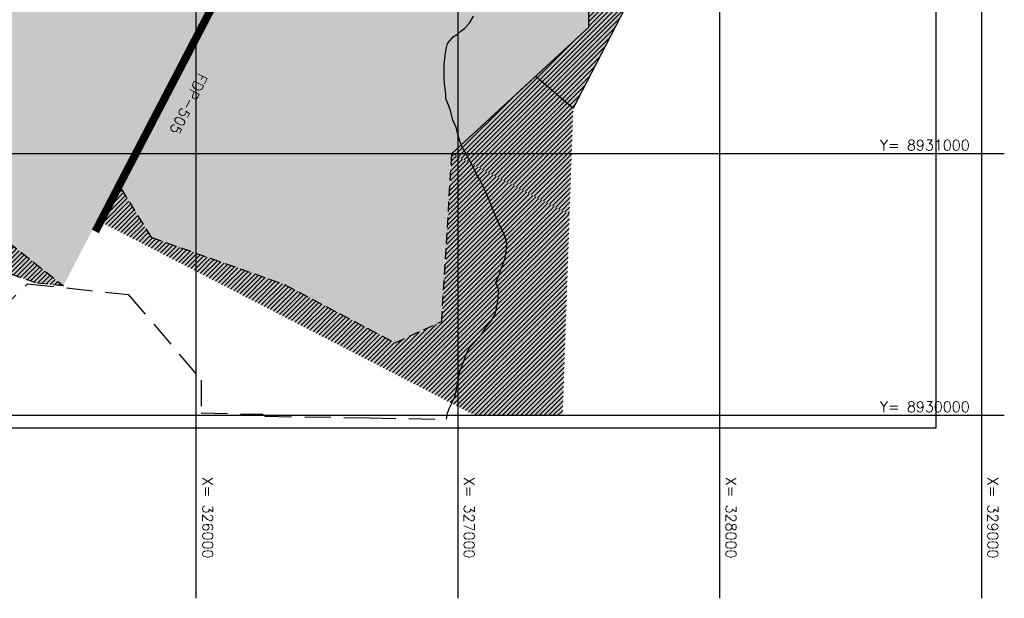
# Model space of a CAD drawing. Extents: x 312047 to 329088, y 8928324 to 8953812.
# Tile 22 of 125: x 325327 to 329088, y 8929300 to 8931512. Entities that reach past the tile are written whole.
import ezdxf
from ezdxf.enums import TextEntityAlignment as Align

# ---------------------------------------------------------------- set-up
doc = ezdxf.new("R2010")
doc.units = 0
doc.header["$LTSCALE"] = 200
doc.header["$MEASUREMENT"] = 0
doc.linetypes.add('DASHED2', pattern=[0.3, 0.2, -0.1])
doc.linetypes.add('HIDDEN', pattern=[0.75, 0.5, -0.25])
for name, color, linetype in [('CANAL-PROJ', 180, 'CONTINUOUS'), ('CANAL-TXT', 4, 'CONTINUOUS'), ('FASE1', 5, 'HIDDEN'), ('NOVA MALHA', 1, 'CONTINUOUS'), ('PA-DIVI', 130, 'DASHED2'), ('PA-LIN_DIVI', 4, 'DASHED2'), ('PA-LOTE', 100, 'CONTINUOUS'), ('PA-LOTEMOD', 41, 'CONTINUOUS'), ('PA-PRAN', 4, 'ZIGZAG'), ('PA-SEQ', 40, 'CONTINUOUS'), ('SETOR 505', 54, 'CONTINUOUS')]:
    doc.layers.add(name, color=color, linetype=linetype)
doc.styles.add('SBI', font='simplex.shx', dxfattribs={"bigfont": 'simp.shx'})
doc.styles.add('SIMP', font='simplex', dxfattribs={"bigfont": 'simp'})
doc.linetypes.add('ZIGZAG', pattern='A,0.0001,-0.2,[131,ltypeshp.shx,S=0.2,R=0,X=-0.2,Y=0],-0.4,[131,ltypeshp.shx,S=0.2,R=180,X=0.2,Y=0],-0.2', length=0.8001)
pattern_1 = [(45, (-8635185.6, 9270004.921), (-8.838834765, 8.838834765), [])]

# ---------------------------------------------------------------- blocks, each defined once
blk = doc.blocks.new('B-117')
at = {"layer": 'PA-SEQ'}
h = blk.add_hatch(dxfattribs=at)
h.set_pattern_fill('ANSI31', color=256, scale=100, style=0)
h.paths.add_polyline_path([(327178.9, 8932015.8), (327073.1, 8931979.2), (326567.9, 8932104.1), (326820.8, 8932285.4), (326845.3, 8932496.5), (327201.9, 8932436.6), (327448.6, 8932454.2), (327695.7, 8932471.7), (327659.3, 8932774.5), (327879.7, 8932796.6), (328277, 8932611), (327926.2, 8932111.4), (327441.1, 8931173.4), (327426.9, 8930767.8), (326977.6, 8931000), (327500, 8931484.1), (327500, 8931939.5), (327178.9, 8932015.8), (327073.1, 8931979.2)])
h = blk.add_hatch(dxfattribs=at)
h.set_pattern_fill('ANSI31', color=256, scale=100, style=0)
h.paths.add_polyline_path([(325618.5, 8932469), (325600.1, 8932338.3), (325940.5, 8932221.8), (326530.9, 8932108.3), (326598, 8932156.5), (326797.2, 8932299.3), (326829.3, 8932575.2), (326476.1, 8932348.5), (326166.3, 8932392), (325968.3, 8932419.8)])
h.paths.add_polyline_path([(325968.3, 8932419.8), (326166.3, 8932392), (326145.5, 8932243.5), (325947.4, 8932271.3)], flags=16)
at = {"layer": 'PA-DIVI'}
blk.add_lwpolyline([(325618.5, 8932469), (325600.1, 8932338.3), (325940.5, 8932221.8), (326530.9, 8932108.3), (326598, 8932156.5), (326797.2, 8932299.3), (326829.3, 8932575.2), (326476.1, 8932348.5), (326166.3, 8932392), (325968.3, 8932419.8)], close=True, dxfattribs=at)
blk.add_lwpolyline([(327178.9, 8932015.8), (327073.1, 8931979.2), (326567.9, 8932104.1)], dxfattribs=at)

msp = doc.modelspace()

# ---------------------------------------------------------------- hatches: boundary and pattern name
at = {"layer": 'PA-SEQ'}
h = msp.add_hatch(dxfattribs=at)
h.set_pattern_fill('ANSI31', color=256, scale=100, style=0)
h.set_pattern_definition(pattern_1)
h.paths.add_polyline_path([(324405.4, 8931374.5), (324577, 8931284.5), (324624.1, 8930995.7), (324781.5, 8930764.2), (325237.3, 8930698.1), (325493.5, 8930494.9), (325388.8, 8930505.9), (324789.4, 8930717.1), (324455.5, 8930852.1), (324403.6, 8931347.1)])
h = msp.add_hatch(dxfattribs=at)
h.set_pattern_fill('ANSI31', color=256, scale=100, style=0)
h.set_pattern_definition(pattern_1)
h.paths.add_polyline_path([(324405.4, 8931374.5), (324577, 8931284.5), (324624.1, 8930995.7), (324781.5, 8930764.2), (325237.3, 8930698.1), (325493.5, 8930494.9), (325388.8, 8930505.9), (324789.4, 8930717.1), (324455.5, 8930852.1), (324403.6, 8931347.1)])
h = msp.add_hatch(dxfattribs=at)
h.set_pattern_fill('ANSI31', color=256, scale=100, style=0)
h.set_pattern_definition(pattern_1)
h.paths.add_polyline_path([(326977.6, 8931000), (327426.9, 8930767.8), (327410.7, 8930303.9), (326951, 8930541.4)])
h = msp.add_hatch(dxfattribs=at)
h.set_pattern_fill('ANSI31', color=256, scale=100, style=0)
h.set_pattern_definition(pattern_1)
h.paths.add_polyline_path([(326977.6, 8931000), (327426.9, 8930767.8), (327410.7, 8930303.9), (326951, 8930541.4)])
h = msp.add_hatch(dxfattribs=at)
h.set_pattern_fill('ANSI31', color=256, scale=100, style=0)
h.set_pattern_definition(pattern_1)
h.paths.add_polyline_path([(327065.4, 8930000), (325645.6, 8930733.7), (325714.2, 8930866.1), (325828.9, 8930680.2), (326338.6, 8930500), (326760.4, 8930277), (326938.5, 8930358), (326951, 8930541.4), (327410.7, 8930303.9), (327400.1, 8930000)])
h = msp.add_hatch(dxfattribs=at)
h.set_pattern_fill('ANSI31', color=256, scale=100, style=0)
h.set_pattern_definition(pattern_1)
h.paths.add_polyline_path([(327065.4, 8930000), (325645.6, 8930733.7), (325714.2, 8930866.1), (325828.9, 8930680.2), (326338.6, 8930500), (326760.4, 8930277), (326938.5, 8930358), (326951, 8930541.4), (327410.7, 8930303.9), (327400.1, 8930000)])
at = {"layer": 'SETOR 505'}
h = msp.add_hatch(dxfattribs=at)
h.set_pattern_fill('DOTS', color=256, scale=100, angle=-90, style=0)
h.set_pattern_definition([(270, (-8635185.5995, 9270004.921), (6.25, -3.125), [0, -6.25])])
h.paths.add_polyline_path([(326488.8, 8933997.7), (326130.7, 8934263), (324995.8, 8932522.6), (325213.5, 8932440.6), (324920.4, 8932051), (324326.4, 8931523.2), (324404.9, 8931474.6), (324455.7, 8930850.3), (325388.8, 8930505.9), (325493.5, 8930494.9), (325604.3, 8930708.6), (325626.3, 8930696.3), (325645.6, 8930733.7), (327065.4, 8930000), (327400.1, 8930000), (327441.1, 8931173.4), (327926.2, 8932111.4), (328277, 8932611), (327613.4, 8932921.1), (326940.6, 8933316.2), (326902.9, 8933352.2), (326630.1, 8933707.3), (326520.7, 8933816.5)])

# ---------------------------------------------------------------- linework, layer by layer
at = {"layer": 'CANAL-PROJ', "const_width": 30}
msp.add_lwpolyline([(327362.4, 8933468.3), (326930, 8933322.5), (326808.7, 8932290.3), (326445.9, 8932031.8), (326123.1, 8931678), (325703, 8930871.4), (325615.8, 8930702.9)], dxfattribs=at)
at = {"layer": 'FASE1', "linetype": 'HIDDEN'}
for p, q in [((327026.4, 8931480), (327046.4, 8931501)), ((327046.4, 8931501), (327060.3, 8931526)), ((326982.9, 8931447), (326998.6, 8931457)), ((326998.6, 8931457), (327011.9, 8931468)), ((327011.9, 8931468), (327026.4, 8931480)), ((326955.8, 8931401), (326960.9, 8931421)), ((326960.9, 8931421), (326982.9, 8931447)), ((326951.3, 8931374), (326955.8, 8931401)), ((326947.5, 8931317), (326948.4, 8931341)), ((326948.4, 8931341), (326951.3, 8931374)), ((326947.4, 8931291), (326947.5, 8931317)), ((326948.8, 8931267), (326947.4, 8931291)), ((326951.8, 8931248), (326948.8, 8931267)), ((326954.4, 8931227), (326951.8, 8931248)), ((326954.7, 8931214), (326954.4, 8931227)), ((326955.7, 8931207), (326954.7, 8931214)), ((326965.9, 8931183), (326955.7, 8931207)), ((326973.2, 8931160), (326965.9, 8931183)), ((326981.6, 8931128), (326973.2, 8931160)), ((326993.5, 8931100), (326981.6, 8931128)), ((327001.2, 8931071), (326993.5, 8931100)), ((327008.5, 8931048), (327001.2, 8931071)), ((327017.3, 8931025), (327008.5, 8931048)), ((327028.9, 8931005), (327017.3, 8931025)), ((327042.4, 8930979), (327028.9, 8931005)), ((327054.8, 8930956), (327042.4, 8930979)), ((327067.2, 8930930), (327054.8, 8930956)), ((327071.9, 8930922), (327067.2, 8930930)), ((327082.6, 8930903), (327071.9, 8930922)), ((327095.8, 8930878), (327082.6, 8930903)), ((327109.6, 8930847), (327095.8, 8930878)), ((327120.4, 8930823), (327109.6, 8930847)), ((327130.4, 8930797), (327120.4, 8930823)), ((327141.6, 8930769), (327130.4, 8930797)), ((327155.1, 8930737), (327141.6, 8930769)), ((327164.4, 8930717), (327155.1, 8930737)), ((327173.6, 8930700), (327164.4, 8930717)), ((327184, 8930673), (327173.6, 8930700)), ((327187.8, 8930653), (327184, 8930673)), ((327185.3, 8930623), (327187.8, 8930653)), ((327169.8, 8930570), (327179.3, 8930597)), ((327179.3, 8930597), (327185.3, 8930623)), ((327157.1, 8930534), (327169.8, 8930570)), ((327144.9, 8930508), (327157.1, 8930534)), ((324920.9, 8930072.5), (325356.3, 8930502.3)), ((325356.3, 8930502.3), (325741.5, 8930462)), ((327156.3, 8930480), (327144.9, 8930508)), ((327154.8, 8930455), (327156.3, 8930480)), ((325741.5, 8930462), (326020, 8930134.8)), ((327150.5, 8930422), (327152.5, 8930437.3)), ((327152.5, 8930437.3), (327153.9, 8930447.9)), ((327153.9, 8930447.9), (327154.8, 8930455)), ((327144.6, 8930390), (327150.5, 8930422)), ((327125.7, 8930358), (327144.6, 8930390)), ((327090, 8930309), (327106.1, 8930333)), ((327106.1, 8930333), (327125.7, 8930358)), ((327043.8, 8930256), (327090, 8930309)), ((327032, 8930232), (327043.8, 8930256)), ((327022.3, 8930204), (327032, 8930232)), ((327005.6, 8930160), (327012.5, 8930181)), ((327012.5, 8930181), (327022.3, 8930204)), ((326020, 8930134.8), (326020, 8930009.8)), ((327000.2, 8930128), (327005.6, 8930160)), ((326994.1, 8930093), (327000.2, 8930128)), ((326981.1, 8930054.8), (326988.7, 8930071)), ((326988.7, 8930071), (326994.1, 8930093)), ((326961.2, 8930008), (326968.9, 8930028)), ((326968.9, 8930028), (326976.8, 8930045.8)), ((326976.8, 8930045.8), (326977.4, 8930047)), ((326977.4, 8930047), (326981.1, 8930054.8)), ((326020, 8930009.8), (326253.3, 8930004)), ((326253.3, 8930004), (326265.2, 8929996)), ((326265.2, 8929996), (326663, 8929990)), ((326663, 8929990), (326956.3, 8929985)), ((326956.3, 8929985), (326961.2, 8930008))]:
    msp.add_line(p, q, dxfattribs=at)
at = {"layer": 'NOVA MALHA'}
for p, q in [((326000, 8952100.3), (326000, 8929300.3)), ((327000, 8952100.3), (327000, 8929300.3)), ((328000, 8952100.3), (328000, 8929300.3)), ((329000, 8952100.3), (329000, 8929300.3)), ((318232.6, 8931000), (329087.6, 8931000)), ((318232.6, 8930000), (329087.6, 8930000))]:
    msp.add_line(p, q, dxfattribs=at)
at = {"layer": 'PA-DIVI'}
for points in [[(324405.4, 8931374.5), (324577, 8931284.5), (324624.1, 8930995.7), (324781.5, 8930764.2), (325237.3, 8930698.1), (325493.5, 8930494.9), (325388.8, 8930505.9), (324789.4, 8930717.1), (324455.5, 8930852.1), (324403.6, 8931347.1), (324405.4, 8931374.5)], [(325714.2, 8930866.1), (325714.2, 8930866.1), (325828.9, 8930680.2), (326338.6, 8930500), (326760.4, 8930277), (326938.5, 8930358), (326938.6, 8930359.8)]]:
    msp.add_lwpolyline(points, dxfattribs=at)
at = {"layer": 'PA-LIN_DIVI'}
msp.add_line((326938.5, 8930358), (326977.6, 8931000), dxfattribs=at)
at = {"layer": 'PA-LOTE'}
for points in [[(326977.6, 8931000), (327500, 8931484.1), (327500, 8931939.5), (327000, 8932058.3), (326631.9, 8932150)], [(327926.2, 8932111.4), (327441.1, 8931173.4), (327441.1, 8931173.4), (327441.1, 8931173.4), (327441.1, 8931173.4), (327441.1, 8931173.4)], [(326977.6, 8931000), (327297.6, 8931296.5)]]:
    msp.add_lwpolyline(points, dxfattribs=at)
at = {"layer": 'PA-LOTEMOD'}
msp.add_line((327297.6, 8931296.5), (327441.1, 8931173.4), dxfattribs=at)
at = {"layer": 'PA-PRAN', "ltscale": 0.5}
msp.add_lwpolyline([(326819.2, 8937008.7), (326819.2, 8935983.6), (327046.4, 8934564.8), (326491.3, 8934010.9), (326128.2, 8934273.1), (324987.5, 8932524.5), (325187.1, 8932455.7), (324904.6, 8932067.6), (323976.9, 8931292.1), (323963.6, 8929952.2), (328827.1, 8929951.6), (328824.4, 8937424.3), (326724.4, 8937424.3), (326646.5, 8937035.4)], dxfattribs=at)

# ---------------------------------------------------------------- block references
at = {"layer": 'PA-LOTEMOD'}
msp.add_blockref('B-117', (0, 0), dxfattribs=at)
msp.add_blockref('B-117', (0, 0), dxfattribs=at)

# ---------------------------------------------------------------- texts
at = {"layer": 'CANAL-TXT', "style": 'SBI'}
msp.add_text('FDP-505', height=40, rotation=243.2706, dxfattribs=at).set_placement((325971.6, 8931190), align=Align.MIDDLE)
at = {"layer": 'NOVA MALHA', "style": 'SIMP'}
for s, rotation, p in [('Y= 8931000', 359.9985, (328955.5, 8931012.3)), ('Y= 8930000', 359.9985, (328955.5, 8930012.3)), ('X= 326000', 270, (326025, 8929452.8)), ('X= 327000', 270, (327023.6, 8929452.8)), ('X= 328000', 270, (328023.6, 8929452.8)), ('X= 329000', 270, (329023.6, 8929452.8))]:
    msp.add_text(s, height=40, rotation=rotation, dxfattribs=at).set_placement(p, align=Align.RIGHT)

doc.saveas('drawing.dxf')
